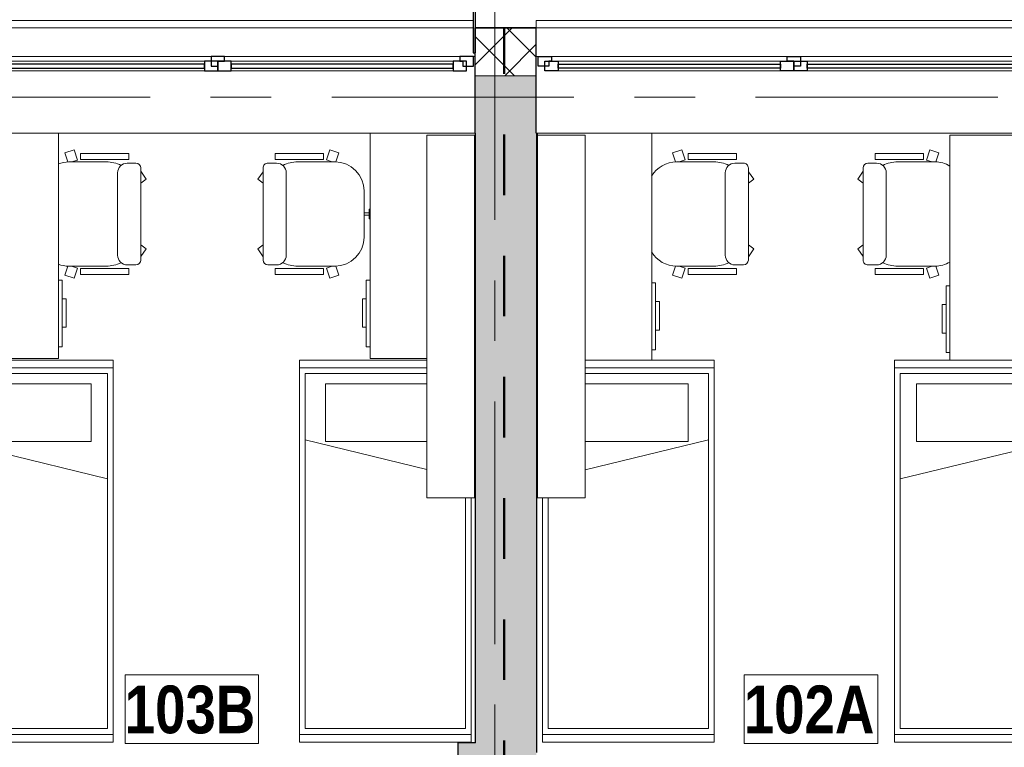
# Model space of a CAD drawing. Header units: millimetres. Extents: x -2180 to 91692, y -6418 to 21859.
# Tile 102 of 256: x 21509 to 26671, y 14594 to 18406. Entities that reach past the tile are written whole.
import ezdxf

# ---------------------------------------------------------------- set-up
doc = ezdxf.new("R2010")
doc.units = ezdxf.units.MM
doc.linetypes.add('Dash', pattern=[635, 317.5, -317.5])
doc.linetypes.add('Grid Line 1_2_', pattern=[2222.5, 1270, -317.5, 317.5, -317.5])
for name, color, linetype, lineweight, true_color in [('_Tuletõkketsoon', 1, 'Dash', 50, 0xff0000), ('Cut Pattern-2', 7, 'Continuous', 25, 0x787878), ('Cut Pattern-4', 9, 'Continuous', 9, 0x808080), ('Furniture-3', 7, 'Continuous', 9, 0xd4d4d4)]:
    doc.layers.add(name, color=color, linetype=linetype, lineweight=lineweight, true_color=true_color)
for name, color, linetype, lineweight in [('Common Edges', 7, 'Continuous', 9), ('Generic Models-2', 7, 'Continuous', 25), ('Grids-1', 7, 'Grid Line 1_2_', 9), ('Room Tags', 7, 'Continuous', 9), ('Walls', 7, 'Continuous', 9), ('Walls-1', 7, 'Continuous', 25), ('Windows', 7, 'Continuous', 9), ('Windows-1', 7, 'Continuous', 25)]:
    doc.layers.add(name, color=color, linetype=linetype, lineweight=lineweight)
doc.styles.add('Swis721 Cn BT_B', font='swisscb.ttf', dxfattribs={"height": 250})

# ---------------------------------------------------------------- blocks, each defined once
blk = doc.blocks.new('sma_W3 - -A-01 2700x1500mm-1795255-1 Korruse  plaan')
at = {"layer": 'Windows'}
for p, q in [((-1350, 125.5), (-1350, 165.2)), ((-1350, 165.2), (1338.9, 165.2)), ((1350, 165.2), (1350, 125.5)), ((-1340, -24.5), (-1350, -24.5)), ((-1270, -24.5), (-35, -24.5)), ((-1245, -49.5), (-70, -49.5)), ((35, -24.5), (1270, -24.5)), ((70, -49.5), (1235, -49.5)), ((1350, -24.5), (1340, -24.5)), ((-70, -99.5), (-1245, -99.5)), ((1235, -99.5), (70, -99.5))]:
    blk.add_line(p, q, dxfattribs=at)
at = {"layer": 'Windows-1'}
for p, q in [((-1270, -24.5), (-1340, -24.5)), ((-1340, -24.5), (-1340, -74.5)), ((-1245, -49.5), (-1315, -49.5)), ((-1315, -49.5), (-1315, -99.5)), ((-1270, -74.5), (-1270, -24.5)), ((-1245, -99.5), (-1245, -49.5)), ((0, -49.5), (-70, -49.5)), ((-70, -49.5), (-70, -99.5)), ((35, -24.5), (-35, -24.5)), ((-35, -24.5), (-35, -74.5)), ((0, -99.5), (0, -49.5)), ((70, -49.5), (0, -49.5)), ((0, -49.5), (0, -99.5)), ((0, -74.5), (0, -49.5)), ((0, -49.5), (35, -49.5)), ((35, -49.5), (35, -24.5)), ((70, -99.5), (70, -49.5)), ((1305, -49.5), (1235, -49.5)), ((1235, -49.5), (1235, -99.5)), ((1340, -24.5), (1270, -24.5)), ((1270, -24.5), (1270, -49.5)), ((1270, -49.5), (1285, -49.5)), ((1285, -49.5), (1285, -74.5)), ((1305, -99.5), (1305, -49.5)), ((1340, -74.5), (1340, -24.5)), ((-1340, -74.5), (-1270, -74.5)), ((-1315, -99.5), (-1245, -99.5)), ((-70, -64.5), (-1245, -64.5)), ((-1245, -64.5), (-1245, -84.5)), ((-1245, -84.5), (-70, -84.5)), ((-70, -84.5), (-70, -64.5)), ((-70, -99.5), (0, -99.5)), ((-35, -74.5), (0, -74.5)), ((0, -99.5), (70, -99.5)), ((1235, -64.5), (70, -64.5)), ((70, -64.5), (70, -84.5)), ((70, -84.5), (1235, -84.5)), ((1235, -84.5), (1235, -64.5)), ((1235, -99.5), (1305, -99.5)), ((1285, -74.5), (1340, -74.5))]:
    blk.add_line(p, q, dxfattribs=at)
blk = doc.blocks.new('sma_W3 - -A-01 2700x1500mm-1795256-1 Korruse  plaan')
at = {"layer": 'Windows'}
for p, q in [((-70, 99.5), (-1245, 99.5)), ((1235, 99.5), (70, 99.5)), ((-1350, 24.5), (-1340, 24.5)), ((-1270, 24.5), (-35, 24.5)), ((-1245, 49.5), (-70, 49.5)), ((35, 24.5), (1270, 24.5)), ((70, 49.5), (1235, 49.5)), ((1340, 24.5), (1350, 24.5)), ((-1350, -165.2), (-1350, -125.5)), ((1350, -125.5), (1350, -165.2)), ((1350, -165.2), (-1338.9, -165.2))]:
    blk.add_line(p, q, dxfattribs=at)
at = {"layer": 'Windows-1'}
for p, q in [((-1340, 24.5), (-1340, 74.5)), ((-1340, 74.5), (-1270, 74.5)), ((-1315, 49.5), (-1315, 99.5)), ((-1315, 99.5), (-1245, 99.5)), ((-1270, 74.5), (-1270, 24.5)), ((-1245, 99.5), (-1245, 49.5)), ((-1245, 64.5), (-1245, 84.5)), ((-1245, 84.5), (-70, 84.5)), ((-70, 64.5), (-1245, 64.5)), ((-70, 49.5), (-70, 99.5)), ((-70, 99.5), (0, 99.5)), ((-70, 84.5), (-70, 64.5)), ((-35, 24.5), (-35, 74.5)), ((-35, 74.5), (0, 74.5)), ((0, 99.5), (0, 49.5)), ((0, 49.5), (0, 99.5)), ((0, 99.5), (70, 99.5)), ((0, 74.5), (0, 49.5)), ((70, 99.5), (70, 49.5)), ((70, 64.5), (70, 84.5)), ((70, 84.5), (1235, 84.5)), ((1235, 64.5), (70, 64.5)), ((1235, 49.5), (1235, 99.5)), ((1235, 99.5), (1305, 99.5)), ((1235, 84.5), (1235, 64.5)), ((1285, 49.5), (1285, 74.5)), ((1285, 74.5), (1340, 74.5)), ((1305, 99.5), (1305, 49.5)), ((1340, 74.5), (1340, 24.5)), ((-1270, 24.5), (-1340, 24.5)), ((-1245, 49.5), (-1315, 49.5)), ((0, 49.5), (-70, 49.5)), ((35, 24.5), (-35, 24.5)), ((70, 49.5), (0, 49.5)), ((0, 49.5), (35, 49.5)), ((35, 49.5), (35, 24.5)), ((1305, 49.5), (1235, 49.5)), ((1270, 49.5), (1285, 49.5)), ((1270, 24.5), (1270, 49.5)), ((1340, 24.5), (1270, 24.5))]:
    blk.add_line(p, q, dxfattribs=at)
blk = doc.blocks.new('voodi_rfa sahtlitega 900x2000mm - voodi_rfa sahtlitega 900x2000mm-V49-1 Korruse  plaan')
at = {"layer": 'Furniture-3'}
for p, q in [((-1070, -211), (-1070, 440)), ((-1070, 440), (-1030, 440)), ((890, 440), (-1030, 440)), ((-1030, 440), (-1030, -211)), ((890, -460), (890, 440)), ((890, -460), (890, 440)), ((890, 440), (930, 440)), ((930, 440), (930, -460)), ((-1000, -211), (-1000, 410)), ((-1000, 410), (860, 410)), ((-599.4, -211), (-449, 410)), ((860, 410), (860, -430)), ((-946.7, 325), (-645.2, 325)), ((-946.7, 325), (-946.7, -211)), ((-645.2, 325), (-645.2, -211)), ((860, -430), (-350, -430)), ((-350, -460), (890, -460)), ((930, -460), (890, -460))]:
    blk.add_line(p, q, dxfattribs=at)
blk = doc.blocks.new('voodi_rfa sahtlitega 900x2000mm - voodi_rfa sahtlitega 900x2000mm-V50-1 Korruse  plaan')
at = {"layer": 'Furniture-3'}
for p, q in [((890, 440), (-350, 440)), ((890, -460), (890, 440)), ((890, -460), (890, 440)), ((890, 440), (930, 440)), ((930, 440), (930, -460)), ((-350, 410), (860, 410)), ((860, 410), (860, -430)), ((-1070, -460), (-1070, 207.6)), ((-1030, 207.6), (-1030, -460)), ((-1000, -430), (-1000, 207.6)), ((-946.7, 207.6), (-946.7, -323.8)), ((-652.4, -430), (-498.1, 207.6)), ((-645.2, 207.6), (-645.2, -323.8)), ((-946.7, -323.8), (-645.2, -323.8)), ((-1030, -460), (-1070, -460)), ((-1030, -460), (890, -460)), ((860, -430), (-1000, -430)), ((930, -460), (890, -460))]:
    blk.add_line(p, q, dxfattribs=at)
blk = doc.blocks.new('voodi_rfa sahtlitega 900x2000mm - voodi_rfa sahtlitega 900x2000mm-V51-1 Korruse  plaan')
at = {"layer": 'Furniture-3'}
for p, q in [((890, 460), (-350, 460)), ((-350, 430), (860, 430)), ((860, 430), (860, -410)), ((890, -440), (890, 460)), ((890, -440), (890, 460)), ((890, 460), (930, 460)), ((930, 460), (930, -440)), ((-1070, -440), (-1070, 211.5)), ((-1030, 211.5), (-1030, -440)), ((-1000, -410), (-1000, 211.5)), ((-946.7, -325), (-946.7, 211.5)), ((-645.2, -325), (-645.2, 211.5)), ((-599.5, 211.5), (-449, -410)), ((-946.7, -325), (-645.2, -325)), ((860, -410), (-1000, -410)), ((-1030, -440), (-1070, -440)), ((-1030, -440), (890, -440)), ((930, -440), (890, -440))]:
    blk.add_line(p, q, dxfattribs=at)
blk = doc.blocks.new('voodi_rfa sahtlitega 900x2000mm - voodi_rfa sahtlitega 900x2000mm-V52-1 Korruse  plaan')
at = {"layer": 'Furniture-3'}
for p, q in [((-1070, -216.9), (-1070, 460)), ((-1070, 460), (-1030, 460)), ((890, 460), (-1030, 460)), ((-1030, 460), (-1030, -216.9)), ((-1000, -216.9), (-1000, 430)), ((-1000, 430), (860, 430)), ((-652.4, 430), (-495.8, -216.9)), ((860, 430), (860, -410)), ((890, -440), (890, 460)), ((890, -440), (890, 460)), ((890, 460), (930, 460)), ((930, 460), (930, -440)), ((-946.7, 323.8), (-645.2, 323.8)), ((-946.7, -216.9), (-946.7, 323.8)), ((-645.2, -216.9), (-645.2, 323.8)), ((860, -410), (-350, -410)), ((-350, -440), (890, -440)), ((930, -440), (890, -440))]:
    blk.add_line(p, q, dxfattribs=at)
blk = doc.blocks.new('kirjutuslaud 1400 - kirjutuslaud 1400-V72-1 Korruse  plaan')
at = {"layer": 'Furniture-3'}
for p, q in [((190, 350), (190, 370)), ((540, 370), (190, 370)), ((287.5, 390), (437.5, 390)), ((287.5, 390), (287.5, 370)), ((437.5, 370), (437.5, 390)), ((540, 370), (540, 350)), ((600, 350), (-580, 350)), ((600, 350), (600, -13.4)), ((-570, -250), (-580, -250))]:
    blk.add_line(p, q, dxfattribs=at)
blk = doc.blocks.new('kirjutuslaud 1400 - kirjutuslaud 1400-V73-1 Korruse  plaan')
at = {"layer": 'Furniture-3'}
for p, q in [((600, 202.4), (600, 197.6)), ((600, -52.4), (600, -350)), ((-580, -350), (600, -350)), ((190, -370), (190, -350)), ((540, -350), (540, -370)), ((190, -370), (540, -370)), ((287.5, -370), (287.5, -390)), ((437.5, -390), (287.5, -390)), ((437.5, -390), (437.5, -370))]:
    blk.add_line(p, q, dxfattribs=at)
blk = doc.blocks.new('kirjutuslaud 1400 - kirjutuslaud 1400-V76-1 Korruse  plaan')
at = {"layer": 'Furniture-3'}
for p, q in [((-600, -350), (-600, 11.5)), ((-600, -350), (580, -350)), ((190, -370), (190, -350)), ((540, -350), (540, -370)), ((190, -370), (540, -370)), ((287.5, -370), (287.5, -390)), ((437.5, -390), (287.5, -390)), ((437.5, -390), (437.5, -370))]:
    blk.add_line(p, q, dxfattribs=at)
blk = doc.blocks.new('kirjutuslaud 1400 - kirjutuslaud 1400-V77-1 Korruse  plaan')
at = {"layer": 'Furniture-3'}
for p, q in [((190, 350), (190, 370)), ((540, 370), (190, 370)), ((287.5, 390), (437.5, 390)), ((287.5, 390), (287.5, 370)), ((437.5, 370), (437.5, 390)), ((540, 370), (540, 350)), ((595, 350), (-595, 350)), ((-585, -250), (-595, -250))]:
    blk.add_line(p, q, dxfattribs=at)
blk = doc.blocks.new('M_Chair-Executive - M_Chair-Executive-V91-1 Korruse  plaan')
at = {"layer": 'Furniture-3'}
for p, q in [((-41.7, 275.7), (-83.8, 247.3)), ((-21.1, 247.3), (-41.7, 275.7)), ((303, 247.3), (323.6, 275.7)), ((323.6, 275.7), (362.7, 247.3)), ((-125.5, 222.1), (-125.5, 177)), ((-100.3, 247.3), (382.2, 247.3)), ((407.5, 222.1), (407.5, 177)), ((-176.5, 184.3), (-144.6, 184.3)), ((-176.5, -68.4), (-176.5, 184.3)), ((-144.6, -68.4), (-144.6, 184.3)), ((426.2, -68.4), (426.2, 184.3)), ((458.5, 184.3), (426.2, 184.3)), ((458.5, -68.4), (458.5, 184.3)), ((-74.8, 126.3), (356.8, 126.3)), ((-132.1, -129.5), (-132.1, 66.2)), ((414, -129.5), (414, 66.2)), ((-195.6, -101.6), (-142, -84.2)), ((-195.6, -101.6), (-179.9, -149.9)), ((-176.5, -68.4), (-144.6, -68.4)), ((-142, -84.2), (-132.1, -114.8)), ((424, -84.2), (414, -114.8)), ((477.6, -101.6), (424, -84.2)), ((458.5, -68.4), (426.2, -68.4)), ((461.9, -149.9), (477.6, -101.6)), ((-179.9, -149.9), (-132, -134.3)), ((414, -134.3), (461.9, -149.9))]:
    blk.add_line(p, q, dxfattribs=at)
for centre, radius, start, end in [((-100.3, 222.1), 25.2, 90, 180), ((382.2, 222.1), 25.2, 360, 90), ((-74.8, 177), 50.7, 180, 270), ((356.8, 177), 50.7, 270, 360), ((45.7, 66.2), 177.8, 153.8342, 180), ((236.2, 66.2), 177.8, 360, 26.1684), ((20.3, -129.5), 152.4, 180, 201.3002), ((261.6, -129.5), 152.4, 338.6998, 360)]:
    blk.add_arc(centre, radius, start, end, dxfattribs=at)
blk = doc.blocks.new('M_Chair-Executive - M_Chair-Executive-V92-1 Korruse  plaan')
at = {"layer": 'Furniture-3'}
for p, q in [((-41.7, 275.7), (-83.8, 247.3)), ((-21.1, 247.3), (-41.7, 275.7)), ((303, 247.3), (323.6, 275.7)), ((323.6, 275.7), (362.7, 247.3)), ((-125.5, 222.1), (-125.5, 177)), ((-100.3, 247.3), (382.2, 247.3)), ((407.5, 222.1), (407.5, 177)), ((-176.5, 184.3), (-144.6, 184.3)), ((-176.5, -68.4), (-176.5, 184.3)), ((-144.6, -68.4), (-144.6, 184.3)), ((426.2, -68.4), (426.2, 184.3)), ((458.5, 184.3), (426.2, 184.3)), ((458.5, -68.4), (458.5, 184.3)), ((-74.8, 126.3), (356.8, 126.3)), ((-132.1, -129.5), (-132.1, 66.2)), ((414, -129.5), (414, 66.2)), ((-195.6, -101.6), (-142, -84.2)), ((-195.6, -101.6), (-179.9, -149.9)), ((-176.5, -68.4), (-144.6, -68.4)), ((-142, -84.2), (-132.1, -114.8)), ((424, -84.2), (414, -114.8)), ((477.6, -101.6), (424, -84.2)), ((458.5, -68.4), (426.2, -68.4)), ((461.9, -149.9), (477.6, -101.6)), ((-179.9, -149.9), (-132, -134.3)), ((414, -134.3), (461.9, -149.9)), ((20.3, -281.9), (261.6, -281.9)), ((115.6, -308.2), (166.4, -308.2)), ((115.6, -313.1), (115.6, -308.2)), ((134.6, -281.9), (147.3, -281.9)), ((134.6, -308.2), (134.6, -281.9)), ((134.6, -308.2), (147.3, -308.2)), ((147.3, -308.2), (147.3, -281.9)), ((166.4, -313.1), (166.4, -308.2))]:
    blk.add_line(p, q, dxfattribs=at)
for centre, radius, start, end in [((-100.3, 222.1), 25.2, 90, 180), ((382.2, 222.1), 25.2, 360, 90), ((-74.8, 177), 50.7, 180, 270), ((356.8, 177), 50.7, 270, 360), ((45.7, 66.2), 177.8, 153.8342, 180), ((236.2, 66.2), 177.8, 360, 26.1684), ((20.3, -129.5), 152.4, 180, 270), ((261.6, -129.5), 152.4, 270, 360)]:
    blk.add_arc(centre, radius, start, end, dxfattribs=at)
blk = doc.blocks.new('M_Chair-Executive - M_Chair-Executive-V95-1 Korruse  plaan')
at = {"layer": 'Furniture-3'}
for p, q in [((-195.6, 101.6), (-179.9, 149.9)), ((-179.9, 149.9), (-132, 134.3)), ((-142, 84.2), (-132.1, 114.8)), ((-132.1, 129.5), (-132.1, -66.2)), ((414, 134.3), (461.9, 149.9)), ((414, 129.5), (414, -66.2)), ((424, 84.2), (414, 114.8)), ((461.9, 149.9), (477.6, 101.6)), ((-195.6, 101.6), (-142, 84.2)), ((-176.5, 68.4), (-176.5, -184.3)), ((-176.5, 68.4), (-144.6, 68.4)), ((-144.6, 68.4), (-144.6, -184.3)), ((477.6, 101.6), (424, 84.2)), ((426.2, 68.4), (426.2, -184.3)), ((458.5, 68.4), (426.2, 68.4)), ((458.5, 68.4), (458.5, -184.3)), ((-74.8, -126.3), (356.8, -126.3)), ((-176.5, -184.3), (-144.6, -184.3)), ((-125.5, -222.1), (-125.5, -177)), ((407.5, -222.1), (407.5, -177)), ((458.5, -184.3), (426.2, -184.3)), ((-100.3, -247.3), (382.2, -247.3)), ((-41.7, -275.7), (-83.8, -247.3)), ((-21.1, -247.3), (-41.7, -275.7)), ((303, -247.3), (323.6, -275.7)), ((323.6, -275.7), (362.7, -247.3))]:
    blk.add_line(p, q, dxfattribs=at)
for centre, radius, start, end in [((20.3, 129.5), 152.4, 149.0396, 180), ((261.6, 129.5), 152.4, 0, 30.9604), ((45.7, -66.2), 177.8, 180, 206.1658), ((236.2, -66.2), 177.8, 333.8316, 0), ((-74.8, -177), 50.7, 90, 180), ((356.8, -177), 50.7, 0, 90), ((-100.3, -222.1), 25.2, 180, 270), ((382.2, -222.1), 25.2, 270, 0)]:
    blk.add_arc(centre, radius, start, end, dxfattribs=at)
blk = doc.blocks.new('M_Chair-Executive - M_Chair-Executive-V96-1 Korruse  plaan')
at = {"layer": 'Furniture-3'}
for p, q in [((-195.6, 101.6), (-179.9, 149.9)), ((-179.9, 149.9), (-132, 134.3)), ((-142, 84.2), (-132.1, 114.8)), ((-132.1, 129.5), (-132.1, -66.2)), ((414, 134.3), (461.9, 149.9)), ((414, 129.5), (414, -66.2)), ((424, 84.2), (414, 114.8)), ((461.9, 149.9), (477.6, 101.6)), ((-195.6, 101.6), (-142, 84.2)), ((-176.5, 68.4), (-176.5, -184.3)), ((-176.5, 68.4), (-144.6, 68.4)), ((-144.6, 68.4), (-144.6, -184.3)), ((477.6, 101.6), (424, 84.2)), ((426.2, 68.4), (426.2, -184.3)), ((458.5, 68.4), (426.2, 68.4)), ((458.5, 68.4), (458.5, -184.3)), ((-74.8, -126.3), (356.8, -126.3)), ((-176.5, -184.3), (-144.6, -184.3)), ((-125.5, -222.1), (-125.5, -177)), ((407.5, -222.1), (407.5, -177)), ((458.5, -184.3), (426.2, -184.3)), ((-100.3, -247.3), (382.2, -247.3)), ((-41.7, -275.7), (-83.8, -247.3)), ((-21.1, -247.3), (-41.7, -275.7)), ((303, -247.3), (323.6, -275.7)), ((323.6, -275.7), (362.7, -247.3))]:
    blk.add_line(p, q, dxfattribs=at)
for centre, radius, start, end in [((20.3, 129.5), 152.4, 120.8814, 180), ((261.6, 129.5), 152.4, 0, 59.1186), ((45.7, -66.2), 177.8, 180, 206.1658), ((236.2, -66.2), 177.8, 333.8316, 0), ((-74.8, -177), 50.7, 90, 180), ((356.8, -177), 50.7, 0, 90), ((-100.3, -222.1), 25.2, 180, 270), ((382.2, -222.1), 25.2, 270, 0)]:
    blk.add_arc(centre, radius, start, end, dxfattribs=at)
blk = doc.blocks.new('Generic Models 18 - Generic Models 17-1525957-1 Korruse  plaan')
at = {"layer": 'Generic Models-2'}
for p, q in [((23886.2, 18532.9), (23886.2, 18232.9)), ((23896.2, 18532.9), (23896.2, 18232.9)), ((23886.2, 18232.9), (23896.2, 18232.9))]:
    blk.add_line(p, q, dxfattribs=at)
blk = doc.blocks.new('Riiul R-01 - Riiul R-01-2036808-1 Korruse  plaan')
at = {"layer": 'Furniture-3'}
for p, q in [((-600, 0), (-600, 250)), ((-600, 250), (1300, 250)), ((1300, 250), (1300, 0)), ((-600, 0), (1300, 0))]:
    blk.add_line(p, q, dxfattribs=at)
blk = doc.blocks.new('Riiul R-01 - Riiul R-01-2036815-1 Korruse  plaan')
at = {"layer": 'Furniture-3'}
for p, q in [((-600, -250), (-600, 0)), ((1300, 0), (-600, 0)), ((1300, 0), (1300, -250)), ((1300, -250), (-600, -250))]:
    blk.add_line(p, q, dxfattribs=at)
blk = doc.blocks.new('1_0 Room Tag - 2_5mm Nr - m²-411648-1 Korruse  plaan')
at = {"layer": 'Room Tags'}
for p, q in [((3.5, 3.78), (-3.5, 3.78)), ((-3.5, 3.78), (-3.5, 0.18)), ((3.5, 3.78), (3.5, 0.18)), ((3.5, 0.18), (-3.5, 0.18))]:
    blk.add_line(p, q, dxfattribs=at)

msp = doc.modelspace()

# ---------------------------------------------------------------- hatches: boundary and pattern name
at = {"layer": 'Cut Pattern-2'}
h = msp.add_hatch(color=256, dxfattribs=at)
h.paths.add_polyline_path([(27166.3, 17811.9), (27223.4, 17811.9), (27223.4, 18111.9), (26917.3, 18111.9), (26917.3, 17811.9), (27163, 17811.9)], flags=0)
h.paths.add_polyline_path([(24046.8, 17811.9), (24217.3, 17811.9), (24217.3, 18111.9), (23897.3, 18111.9), (23898.2, 17811.9), (23945.8, 17811.9)], flags=0)
h.paths.add_polyline_path([(20938.5, 17811.9), (21197.3, 17811.9), (21197.3, 18111.9), (20942.1, 18111.9), (20929.2, 18045.9), (20883.4, 18045.9), (20883.4, 17811.9), (20929.2, 17811.9)], flags=0)
for points in [[(24046.8, 14616.9), (24218.2, 14616.9), (24217.3, 17811.9), (23898.2, 17811.9), (23898.2, 14616.9)], [(24218.2, 13224.7), (24218.2, 14616.9), (23808.2, 14616.9), (23808.2, 13224.7), (23898.2, 13224.7)]]:
    msp.add_hatch(color=256, dxfattribs=at).paths.add_polyline_path(points, flags=0)
at = {"layer": 'Cut Pattern-4'}
h = msp.add_hatch(dxfattribs=at)
h.set_pattern_fill('FP_2', color=256, style=0, pattern_type=2)
h.set_pattern_definition([(45, (0, 0), (-106.066, 106.066), []), (135, (0, 0), (-106.066, -106.066), [])])
h.paths.add_polyline_path([(27155.2, 18111.9), (27252.1, 18111.9), (27252.1, 18361.9), (26917.3, 18361.9), (26917.3, 18111.9)], flags=0)
h.paths.add_polyline_path([(20942.1, 18111.9), (21197.3, 18111.9), (21197.3, 18361.9), (20942.1, 18361.9), (20942.1, 18116.2)], flags=0)
h.paths.add_polyline_path([(23897.3, 18111.9), (24217.3, 18111.9), (24217.3, 18361.9), (23897.3, 18361.9), (23897.3, 18116.2)], flags=0)

# ---------------------------------------------------------------- linework, layer by layer
at = {"layer": '_Tuletõkketsoon'}
msp.add_line((24049.3, 13677.1), (24049.3, 18362.9), dxfattribs=at)
at = {"layer": 'Common Edges'}
for p, q in [((23897.3, 18361.9), (24217.3, 18361.9)), ((24217.3, 18111.9), (23897.3, 18111.9))]:
    msp.add_line(p, q, dxfattribs=at)
at = {"layer": 'Grids-1'}
for p, q in [((24000, 18627.8), (24000, 1154.9)), ((919.8, 18000), (34984.4, 18000))]:
    msp.add_line(p, q, dxfattribs=at)
at = {"layer": 'Walls'}
for p, q in [((21197.3, 18362.9), (23886.2, 18362.9)), ((23896.2, 18362.9), (23897.3, 18362.9)), ((24217.3, 18362.9), (26906.2, 18362.9)), ((23897.3, 17811.9), (21197.3, 17811.9)), ((26917.3, 17811.9), (24218.2, 17811.9))]:
    msp.add_line(p, q, dxfattribs=at)
at = {"layer": 'Walls-1'}
for p, q in [((23897.3, 17811.9), (23897.3, 18362.9)), ((24217.3, 18362.9), (23897.3, 18362.9)), ((24217.3, 17811.9), (24217.3, 18362.9)), ((23898.2, 17811.9), (23897.3, 17811.9)), ((23898.2, 14616.9), (23898.2, 17811.9)), ((24217.3, 17811.9), (24218.2, 17811.9)), ((24218.2, 17811.9), (24218.2, 14567.1)), ((23808.2, 14552.1), (23808.2, 14616.9)), ((23898.2, 14616.9), (23808.2, 14616.9))]:
    msp.add_line(p, q, dxfattribs=at)

# ---------------------------------------------------------------- block references
at = {"layer": 'Furniture-3'}
for name, p, rotation in [('kirjutuslaud 1400 - kirjutuslaud 1400-V72-1 Korruse  plaan', (21361.7, 17231.9), 269.9999999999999), ('kirjutuslaud 1400 - kirjutuslaud 1400-V73-1 Korruse  plaan', (23695.8, 17231.9), 269.9999999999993), ('kirjutuslaud 1400 - kirjutuslaud 1400-V77-1 Korruse  plaan', (24473, 17216.9), 270.0000000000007), ('Riiul R-01 - Riiul R-01-2036815-1 Korruse  plaan', (23643.4, 16501.9), 90.00000000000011), ('Riiul R-01 - Riiul R-01-2036808-1 Korruse  plaan', (24473, 16501.9), 89.9999999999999), ('kirjutuslaud 1400 - kirjutuslaud 1400-V76-1 Korruse  plaan', (26735.8, 17201.9), 270.0000000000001), ('M_Chair-Executive - M_Chair-Executive-V91-1 Korruse  plaan', (21896, 17528.9), 269.9999999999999), ('M_Chair-Executive - M_Chair-Executive-V92-1 Korruse  plaan', (23032.7, 17247), 89.9999999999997), ('M_Chair-Executive - M_Chair-Executive-V96-1 Korruse  plaan', (25082, 17247), 90.00000000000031), ('M_Chair-Executive - M_Chair-Executive-V95-1 Korruse  plaan', (26178.6, 17528.9), 270.0000000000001), ('voodi_rfa sahtlitega 900x2000mm - voodi_rfa sahtlitega 900x2000mm-V49-1 Korruse  plaan', (21559.3, 15551.9), 269.9999999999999), ('voodi_rfa sahtlitega 900x2000mm - voodi_rfa sahtlitega 900x2000mm-V50-1 Korruse  plaan', (23435.8, 15551.9), 270.0000000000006), ('voodi_rfa sahtlitega 900x2000mm - voodi_rfa sahtlitega 900x2000mm-V52-1 Korruse  plaan', (24689.9, 15551.9), 269.999999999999), ('voodi_rfa sahtlitega 900x2000mm - voodi_rfa sahtlitega 900x2000mm-V51-1 Korruse  plaan', (26535.8, 15551.9), 269.9999999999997)]:
    msp.add_blockref(name, p, dxfattribs=dict(at, rotation=rotation))
at = {"layer": 'Generic Models-2'}
msp.add_blockref('Generic Models 18 - Generic Models 17-1525957-1 Korruse  plaan', (0, 0), dxfattribs=at)
at = {"layer": 'Room Tags', "xscale": 99.99999999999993, "yscale": 99.99999999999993, "zscale": 99.99999999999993}
for p in [(22411.5, 14595.3), (25657.5, 14595.3)]:
    msp.add_blockref('1_0 Room Tag - 2_5mm Nr - m²-411648-1 Korruse  plaan', p, dxfattribs=at)
at = {"layer": 'Windows'}
msp.add_blockref('sma_W3 - -A-01 2700x1500mm-1795255-1 Korruse  plaan', (22547.3, 18237.4), dxfattribs=at)
at = {"layer": 'Windows', "rotation": 180}
msp.add_blockref('sma_W3 - -A-01 2700x1500mm-1795256-1 Korruse  plaan', (25567.3, 18237.4), dxfattribs=at)

# ---------------------------------------------------------------- texts
at = {"layer": 'Room Tags', "char_height": 250, "width": 849.789, "attachment_point": 1, "style": 'Swis721 Cn BT_B'}
for s, insert in [('103B', (22059.4, 14917.8)), ('102A', (25305.3, 14917.8))]:
    msp.add_mtext(s, dxfattribs=dict(at, insert=insert))

doc.saveas('drawing.dxf')
